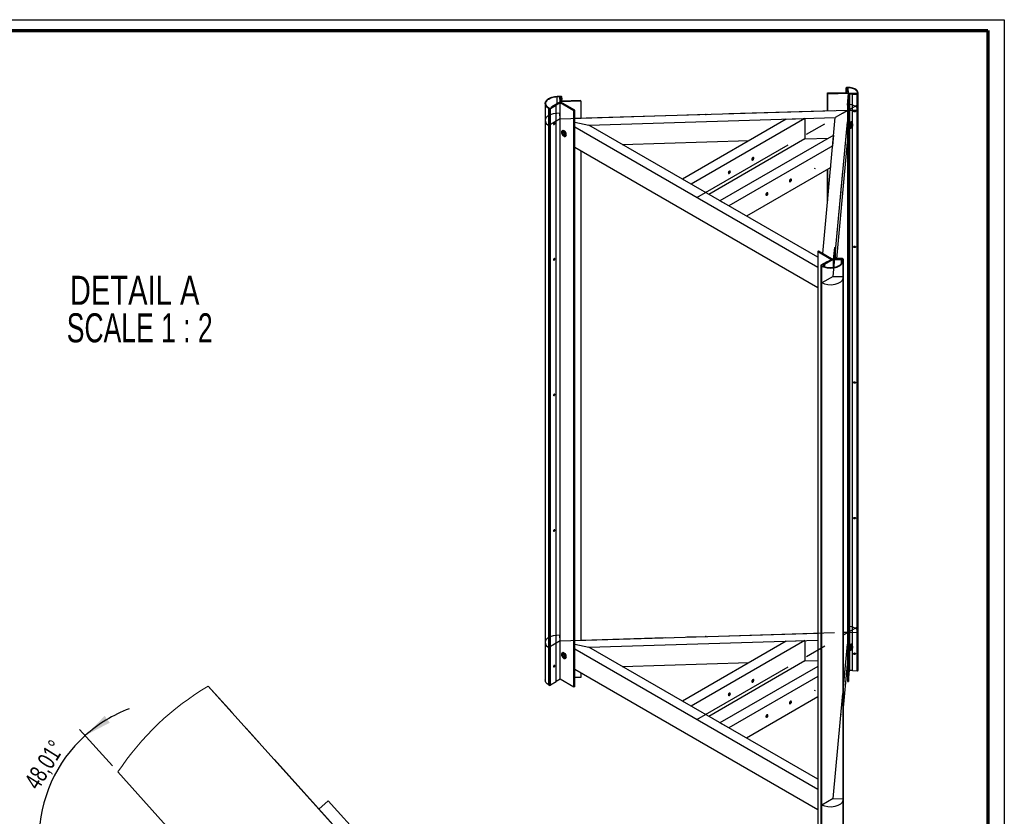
# Paper-space layout 'Sub assem Frame' of a CAD drawing. Header units: millimetres. Extents: x 7 to 203, y 7 to 289.
# Tile 6 of 6: x 85 to 203, y 193 to 289. Entities that reach past the tile are written whole.
import ezdxf

# ---------------------------------------------------------------- set-up
doc = ezdxf.new("R2010")
doc.units = ezdxf.units.MM
doc.header["$PDSIZE"] = -1
doc.linetypes.add('CENTERX2', pattern=[20.32, 12.7, -2.54, 2.54, -2.54])
doc.layers.add('LAYER2', color=7, linetype='Continuous')
doc.layers.add('LOGO', color=7, linetype='Continuous')
doc.styles.add('SLDTEXTSTYLE1', font='TXT', dxfattribs={"width": 0.75})
doc.styles.add('SLDTEXTSTYLE12', font='TXT', dxfattribs={"width": 0.681818})
doc.dimstyles.new('SLDDIMSTYLE18', dxfattribs={"dimtxt": 2.116667, "dimasz": 3.302, "dimexe": 0, "dimexo": 0.0625, "dimgap": 0.529167, "dimtad": 1, "dimdec": 4, "dimlfac": 2, "dimzin": 12, "dimdsep": 46, "dimtxsty": 'SLDTEXTSTYLE1', "dimsah": 1, "dimcen": 0.09, "dimazin": 3, "dimtfac": 1, "dimtofl": 0, "dimtmove": 0, "dimatfit": 3, "dimfxl": 1, "dimfrac": 2, "dimtolj": 1, "dimtzin": 12, "dimarcsym": 0})

# ---------------------------------------------------------------- blocks, each defined once
blk = doc.blocks.new('SW_NOTE_0_20')
at = {"layer": 'LOGO', "color": 0, "char_height": 3.5, "attachment_point": 2}
for s, insert, style in [('DETAIL A', (9.41, 4.51), 'SLDTEXTSTYLE1'), ('SCALE 1 : 2', (10.02, -0.01), 'SLDTEXTSTYLE12')]:
    blk.add_mtext(s, dxfattribs=dict(at, insert=insert, style=style))
blk = doc.blocks.new('_D_53')
at = {"layer": 'LOGO'}
for p, q in [((95.99, 199.16), (92.04, 203.54)), ((91.78, 190.37), (86.18, 190.37))]:
    blk.add_line(p, q, dxfattribs=at)
for start, end in [(110.5612, 131.9949), (131.9949, 180), (180, 201.4337)]:
    blk.add_arc((103.9, 190.37), 16.72, start, end, dxfattribs=at)
for points in [[(92.71, 202.8), (95.67, 204.35), (95.07, 205.17)], [(87.18, 190.37), (86.99, 187.04), (88.01, 187.14)]]:
    blk.add_solid(points, dxfattribs=at)
at = {"layer": 'LOGO', "insert": (85.26, 197.25), "char_height": 2.117, "attachment_point": 1, "rotation": 57.8806, "style": 'SLDTEXTSTYLE1'}
blk.add_mtext('48,01°', dxfattribs=at)

psp = doc.layouts.new('Sub assem Frame')

# ---------------------------------------------------------------- linework, layer by layer
at = {"color": 7, "linetype": 'Continuous', "lineweight": 25}
for p, q in [((149.539113, 279.796562), (149.953943, 279.809133)), ((149.539113, 279.796562), (149.543045, 279.753325)), ((149.543045, 279.753325), (149.957874, 279.765896)), ((149.957874, 279.765896), (149.953943, 279.809133)), ((150.059048, 279.75451), (149.984151, 279.75224)), ((149.984151, 279.75224), (150.014295, 279.420756)), ((150.059048, 279.75451), (150.089192, 279.423026)), ((182.088502, 280.190458), (184.435271, 280.261578)), ((182.096366, 280.103984), (182.088502, 280.190458)), ((182.088502, 278.062393), (182.088502, 280.190458)), ((182.096366, 280.103984), (184.592928, 280.179644)), ((182.096366, 278.062632), (182.096366, 280.103984)), ((184.311744, 280.795592), (184.311744, 280.257835)), ((184.386778, 280.794835), (184.311881, 280.792565)), ((184.311881, 280.792565), (184.342025, 280.461081)), ((184.416922, 280.463351), (184.342025, 280.461081)), ((184.342025, 280.258752), (184.342025, 280.461081)), ((184.386778, 280.794835), (184.416922, 280.463351)), ((184.39071, 280.751598), (184.540504, 280.756138)), ((184.435271, 280.261578), (184.39071, 280.751598)), ((184.503598, 280.856184), (184.406501, 280.853241)), ((184.406501, 280.853241), (184.410433, 280.810004)), ((184.507529, 280.812946), (184.410433, 280.810004)), ((184.416922, 280.261022), (184.416922, 280.463351)), ((184.461867, 278.738409), (184.592928, 280.179644)), ((184.507529, 280.812946), (184.503598, 280.856184)), ((184.592928, 280.179644), (184.540504, 280.756138)), ((184.592928, 280.179644), (185.591553, 280.14938)), ((184.611661, 278.733869), (184.734858, 280.08863)), ((184.734858, 280.08863), (185.58369, 280.062906)), ((184.734858, 280.08863), (184.734858, 276.51368)), ((185.080445, 280.034801), (185.084377, 280.078038)), ((185.080445, 280.034801), (185.654655, 280.017399)), ((185.080445, 276.493862), (185.080445, 280.034801)), ((185.084377, 280.078038), (185.658586, 280.060636)), ((185.58369, 280.062906), (185.591553, 280.14938)), ((185.591553, 280.14938), (185.591553, 280.062667)), ((185.654655, 280.017399), (185.658586, 280.060636)), ((185.654655, 210.61143), (185.654655, 280.017399)), ((185.684863, 280.074292), (185.68996, 280.130344)), ((185.684863, 280.074292), (185.75976, 280.072022)), ((185.764857, 280.128074), (185.68996, 280.130344)), ((185.75976, 280.072022), (185.764857, 280.128074)), ((185.75976, 210.666053), (185.75976, 280.072022)), ((185.764857, 210.722105), (185.764857, 280.128074)), ((185.766507, 210.758422), (185.766507, 280.164391)), ((148.09406, 278.917408), (148.09406, 209.511439)), ((149.360383, 278.699356), (148.670954, 278.301357)), ((149.413416, 278.66874), (148.723987, 278.270741)), ((149.890713, 279.12797), (148.830053, 278.515664)), ((149.890713, 279.005509), (148.936119, 278.454433)), ((149.413416, 278.66874), (149.360383, 278.699356)), ((149.413416, 209.262771), (149.413416, 278.66874)), ((149.988083, 279.709003), (149.838289, 279.704464)), ((149.838289, 279.704464), (149.838289, 279.097706)), ((149.890713, 279.12797), (149.838289, 279.704464)), ((152.387276, 279.20363), (149.890713, 279.12797)), ((151.65848, 278.10746), (149.890713, 279.12797)), ((151.552414, 278.046229), (149.890713, 279.005509)), ((149.890713, 209.59954), (149.890713, 279.005509)), ((150.032643, 279.218984), (149.988083, 279.709003)), ((150.014295, 279.420756), (150.089192, 279.423026)), ((152.379412, 279.290104), (150.032643, 279.218984)), ((150.089192, 279.220697), (150.089192, 279.423026)), ((152.387276, 279.20363), (152.379412, 279.290104)), ((152.387276, 279.20363), (152.387276, 277.162278)), ((184.461867, 278.738409), (184.611661, 278.733869)), ((184.461867, 278.738409), (184.461867, 209.33244)), ((184.611661, 278.733869), (184.611661, 209.3279)), ((148.593755, 278.325513), (148.540722, 278.294897)), ((148.582566, 278.270741), (148.540722, 278.294897)), ((148.540722, 208.888928), (148.540722, 278.294897)), ((148.582566, 278.270741), (148.635599, 278.301357)), ((148.582566, 208.864772), (148.582566, 278.270741)), ((148.635599, 278.301357), (148.593755, 278.325513)), ((148.670954, 278.301357), (148.723987, 278.270741)), ((148.723987, 208.864772), (148.723987, 278.270741)), ((148.936119, 278.454433), (148.830053, 278.515664)), ((148.830053, 278.393203), (148.830053, 278.515664)), ((151.65848, 278.10746), (151.552414, 278.046229)), ((151.552414, 208.64026), (151.552414, 278.046229)), ((151.65848, 277.140191), (184.461867, 278.13432)), ((151.65848, 208.701491), (151.65848, 278.10746)), ((184.461867, 278.062632), (183.007641, 277.223124)), ((149.187142, 276.557994), (149.184721, 276.578311)), ((151.65848, 276.694933), (153.333371, 276.323826)), ((153.333371, 276.323826), (183.007641, 277.223124)), ((180.897346, 260.411482), (153.333371, 276.323826)), ((177.111995, 277.044453), (164.598534, 269.820586)), ((179.350848, 277.112303), (165.659195, 269.20828)), ((177.111995, 277.044453), (179.350848, 277.112303)), ((179.350848, 277.112303), (179.350848, 274.662681)), ((181.520408, 260.868536), (183.007641, 277.223124)), ((183.052033, 261.193595), (184.461867, 276.697057)), ((184.856568, 276.509992), (184.695826, 276.514863)), ((184.951313, 276.699709), (184.876416, 276.701979)), ((185.039725, 276.559466), (184.947148, 276.562272)), ((185.11148, 276.267384), (185.07918, 276.268363)), ((185.080445, 213.62022), (185.080445, 276.167854)), ((185.115412, 276.371862), (185.102216, 276.372262)), ((185.115412, 276.310621), (185.105423, 276.310924)), ((150.106988, 275.262092), (150.143154, 275.28297)), ((150.180526, 275.645705), (150.127493, 275.615089)), ((150.196237, 275.496008), (150.130685, 275.458165)), ((150.165614, 275.265331), (150.229587, 275.302262)), ((150.165614, 275.204091), (150.218657, 275.234711)), ((150.186538, 275.124309), (150.222698, 275.145184)), ((150.217742, 275.295424), (150.226879, 275.290149)), ((150.218647, 275.173475), (150.282634, 275.210414)), ((150.270783, 275.214126), (150.270783, 275.203573)), ((150.368166, 275.046792), (150.433718, 275.084634)), ((150.502462, 274.965553), (150.555495, 274.996168)), ((180.897346, 259.18687), (151.65848, 276.066108)), ((182.815671, 275.112103), (169.124018, 267.20808)), ((182.698139, 273.819641), (182.815671, 275.112103)), ((184.684769, 276.150031), (184.845512, 276.145159)), ((184.734858, 276.148513), (184.734858, 213.640038)), ((184.853698, 275.952323), (184.928594, 275.950053)), ((184.93276, 276.08749), (185.025337, 276.084684)), ((157.365052, 273.996386), (172.633562, 274.459109)), ((179.350848, 274.662681), (167.78086, 267.983468)), ((182.698139, 273.819641), (170.184678, 266.595774)), ((179.350848, 274.662681), (182.186, 274.748602)), ((182.088502, 274.692317), (182.088502, 274.745647)), ((182.096366, 274.696857), (182.096366, 274.745885)), ((183.186314, 260.220613), (184.461867, 274.247435)), ((180.897346, 256.737248), (151.65848, 273.616485)), ((152.387276, 273.195761), (152.387276, 214.288635)), ((173.041257, 272.244863), (172.960072, 272.197996)), ((170.21283, 270.612047), (170.131645, 270.56518)), ((182.463036, 271.234297), (172.306343, 265.370962)), ((182.088502, 267.115675), (182.088502, 271.018083)), ((182.096366, 267.202149), (182.096366, 271.022622)), ((165.659195, 269.20828), (164.598534, 269.820586)), ((177.566741, 269.632358), (177.485556, 269.58549)), ((174.738314, 267.999541), (174.657128, 267.952674)), ((170.184678, 266.595774), (169.124018, 267.20808)), ((181.003412, 261.166991), (180.897346, 261.105761)), ((180.897346, 261.105761), (182.559047, 260.146481)), ((180.897346, 261.105761), (180.897346, 191.699792)), ((181.003412, 261.166991), (182.771179, 260.146481)), ((182.90224, 261.587716), (182.771179, 260.146481)), ((182.90224, 261.587716), (183.052033, 261.583176)), ((183.052033, 261.583176), (182.928836, 260.228416)), ((183.052033, 260.224682), (183.052033, 261.583176)), ((149.187142, 260.227177), (149.184721, 260.247494)), ((181.975683, 259.870944), (181.286254, 259.472945)), ((182.028716, 259.840328), (181.339287, 259.442329)), ((182.559047, 260.146481), (181.604452, 259.595406)), ((181.604452, 259.595406), (181.604452, 259.292282)), ((181.604452, 259.595406), (181.710518, 259.534175)), ((182.771179, 260.146481), (181.710518, 259.534175)), ((181.975683, 259.870944), (182.028716, 259.840328)), ((182.771179, 260.146481), (182.771179, 259.179508)), ((182.771179, 260.146481), (183.769803, 260.116217)), ((182.928836, 260.228416), (183.777667, 260.202691)), ((183.278355, 260.217823), (183.282287, 260.26106)), ((183.852564, 260.200422), (183.278355, 260.217823)), ((183.856496, 260.243659), (183.282287, 260.26106)), ((183.777667, 260.202691), (183.769803, 260.116217)), ((183.769803, 259.704659), (183.769803, 260.116217)), ((183.777667, 259.717522), (183.777667, 260.202691)), ((183.852564, 260.200422), (183.856496, 260.243659)), ((183.854442, 259.945776), (183.876219, 260.185253)), ((183.854442, 259.945776), (183.929339, 259.943507)), ((183.951116, 260.182983), (183.876219, 260.185253)), ((183.929339, 259.943507), (183.951116, 260.182983)), ((183.929339, 259.943507), (183.929339, 190.537538)), ((183.951116, 260.182983), (183.951116, 190.777014)), ((183.951253, 190.78004), (183.951253, 260.186009)), ((181.256965, 259.432124), (181.256965, 190.026155)), ((181.286254, 259.472945), (181.339287, 259.442329)), ((181.339287, 259.421919), (181.286254, 259.391304)), ((181.286254, 259.391304), (181.328098, 259.367148)), ((181.286254, 259.391304), (181.286254, 189.985335)), ((181.328098, 259.367148), (181.381131, 259.397763)), ((181.328098, 259.367148), (181.328098, 189.961179)), ((181.339287, 259.421919), (181.381131, 259.397763)), ((181.710518, 259.534175), (181.710518, 259.2553)), ((149.187142, 243.896361), (149.184721, 243.916678)), ((149.187142, 227.565545), (149.184721, 227.585862)), ((151.65848, 214.266549), (180.897346, 215.152652)), ((183.951253, 215.245203), (184.461867, 215.260677)), ((184.461867, 215.188989), (183.951253, 214.894218)), ((151.65848, 213.82129), (153.333371, 213.450183)), ((153.333371, 213.450183), (180.897346, 214.285528)), ((180.897346, 197.53784), (153.333371, 213.450183)), ((177.111995, 214.170811), (164.598534, 206.946943)), ((179.350848, 214.23866), (165.659195, 206.334637)), ((177.111995, 214.170811), (179.350848, 214.23866)), ((179.350848, 214.23866), (179.350848, 211.789038)), ((183.951253, 208.208368), (184.461867, 213.823414)), ((184.856568, 213.636349), (184.695826, 213.641221)), ((184.951313, 213.826066), (184.876416, 213.828336)), ((185.039725, 213.685824), (184.947148, 213.688629)), ((185.11148, 213.393742), (185.07918, 213.394721)), ((185.115412, 213.498219), (185.102216, 213.498619)), ((185.115412, 213.436979), (185.105423, 213.437282)), ((150.106988, 212.38845), (150.143154, 212.409328)), ((150.180526, 212.772062), (150.127493, 212.741447)), ((150.196237, 212.622365), (150.130685, 212.584523)), ((150.165614, 212.391689), (150.229587, 212.428619)), ((150.165614, 212.330448), (150.218657, 212.361069)), ((150.186538, 212.250666), (150.222698, 212.271541)), ((150.217742, 212.421781), (150.226879, 212.416506)), ((150.218647, 212.299833), (150.282634, 212.336772)), ((150.270783, 212.340484), (150.270783, 212.32993)), ((150.368166, 212.173149), (150.433718, 212.210992)), ((180.897346, 196.313228), (151.65848, 213.192465)), ((184.684769, 213.276388), (184.845512, 213.271517)), ((184.734858, 213.27487), (184.734858, 210.682661)), ((184.853698, 213.07868), (184.928594, 213.076411)), ((184.93276, 213.213847), (185.025337, 213.211042)), ((185.080445, 210.628832), (185.080445, 213.294212)), ((149.187142, 211.234729), (149.184721, 211.255046)), ((150.502462, 212.09191), (150.555495, 212.122525)), ((157.365052, 211.122744), (172.633562, 211.585466)), ((179.350848, 211.789038), (167.78086, 205.109826)), ((180.897346, 211.131035), (169.124018, 204.334437)), ((179.350848, 211.789038), (180.897346, 211.835906)), ((183.951253, 205.758746), (184.461867, 211.373792)), ((180.897346, 193.863605), (151.65848, 210.742843)), ((152.387276, 209.797661), (151.65848, 209.775574)), ((152.387276, 210.322118), (152.387276, 209.797661)), ((180.897346, 209.906423), (170.184678, 203.722131)), ((184.406781, 210.768033), (184.461867, 210.769703)), ((184.611661, 209.3279), (184.734858, 210.682661)), ((184.734858, 210.682661), (185.080445, 210.672188)), ((185.080445, 210.628832), (185.654655, 210.61143)), ((185.75976, 210.666053), (185.764857, 210.722105)), ((185.764857, 210.722105), (185.766507, 210.758422)), ((120.855246, 193.953277), (107.532535, 208.752284)), ((148.582566, 208.864772), (148.540722, 208.888928)), ((149.413416, 209.262771), (148.723987, 208.864772)), ((149.890713, 209.59954), (149.413416, 209.324002)), ((151.552414, 208.64026), (149.890713, 209.59954)), ((151.65848, 208.701491), (151.552414, 208.64026)), ((173.041257, 209.371221), (172.960072, 209.324354)), ((184.461867, 209.33244), (184.611661, 209.3279)), ((170.21283, 207.738405), (170.131645, 207.691537)), ((180.897346, 207.4568), (172.306343, 202.49732)), ((165.659195, 206.334637), (164.598534, 206.946943)), ((177.566741, 206.758715), (177.485556, 206.711848)), ((174.738314, 205.125899), (174.657128, 205.079032)), ((170.184678, 203.722131), (169.124018, 204.334437)), ((103.895326, 190.373169), (96.65585, 198.414856)), ((120.855246, 193.953277), (121.970047, 194.956871)), ((121.970047, 194.956871), (137.693066, 177.491577)), ((120.855246, 193.953277), (137.581859, 175.373168))]:
    psp.add_line(p, q, dxfattribs=at)
at = {"color": 8, "linetype": 'Continuous', "lineweight": 25}
for p, q in [((149.543045, 278.927265), (149.543045, 279.753325)), ((149.957874, 279.708088), (149.957874, 279.765896)), ((149.984151, 279.708884), (149.984151, 279.75224)), ((184.311881, 280.257839), (184.311881, 280.792565)), ((184.410433, 280.752196), (184.410433, 280.810004)), ((184.507529, 280.755138), (184.507529, 280.812946)), ((183.852564, 260.200422), (183.852564, 259.928529)), ((181.339287, 259.442329), (181.339287, 259.421919))]:
    psp.add_line(p, q, dxfattribs=at)
at = {"color": 7, "linetype": 'CENTERX2'}
for p, q in [((166.330946, 267.595874), (185.773168, 278.81963)), ((149.890713, 277.086618), (184.592928, 278.138292)), ((182.771179, 258.105129), (184.592928, 278.138292)), ((180.531513, 271.062425), (180.596138, 271.175016)), ((166.330946, 204.722231), (185.773168, 215.945987)), ((149.890713, 214.212975), (184.592928, 215.264649)), ((182.771179, 195.231487), (184.592928, 215.264649)), ((137.581859, 175.373168), (107.53252, 208.752284)), ((137.581859, 175.373168), (107.53252, 208.752284)), ((180.531513, 208.188783), (180.596138, 208.301374))]:
    psp.add_line(p, q, dxfattribs=at)
at = {"color": 7, "linetype": 'Continuous'}
for p, q in [((184.592928, 278.138292), (184.53264, 278.80126)), ((149.830425, 277.749586), (149.47469, 277.738805)), ((149.890713, 277.086618), (149.830425, 277.749586)), ((184.592928, 278.138292), (185.741347, 278.103488)), ((149.890713, 277.086618), (148.511855, 276.29062)), ((182.771179, 258.105129), (181.39232, 257.309131)), ((182.771179, 258.105129), (183.919597, 258.070326)), ((183.919597, 258.070326), (183.900922, 257.864964)), ((184.592928, 215.264649), (184.53264, 215.927617)), ((149.830425, 214.875943), (149.47469, 214.865163)), ((149.890713, 214.212975), (149.830425, 214.875943)), ((184.592928, 215.264649), (185.741347, 215.229846)), ((149.890713, 214.212975), (148.511855, 213.416977)), ((182.771179, 195.231487), (181.39232, 194.435489)), ((182.771179, 195.231487), (183.919597, 195.196683)), ((183.919597, 195.196683), (183.900922, 194.991321))]:
    psp.add_line(p, q, dxfattribs=at)
at = {"color": 7, "linetype": 'Continuous', "lineweight": 25, "flags": 128}
for points in [[(148.540722, 278.294897), (148.429145, 278.366793), (148.331874, 278.445309), (148.250079, 278.529501), (148.184741, 278.618356), (148.136648, 278.710806), (148.106378, 278.805741), (148.094293, 278.902018), (148.10054, 278.99848), (148.125043, 279.093967), (148.167509, 279.187332), (148.227425, 279.277451), (148.304073, 279.363242), (148.396529, 279.443673), (148.503684, 279.517777), (148.624249, 279.584663), (148.756773, 279.643527), (148.899664, 279.693661), (149.051205, 279.734462), (149.209572, 279.765441), (149.372862, 279.786224), (149.539113, 279.796562)], [(148.593755, 278.325513), (148.482708, 278.397463), (148.386722, 278.476305), (148.307069, 278.560992), (148.244804, 278.650404), (148.200753, 278.743354), (148.175499, 278.838611), (148.169377, 278.934913), (148.182469, 279.030982), (148.2146, 279.125546), (148.265345, 279.217352), (148.334032, 279.305182), (148.41975, 279.387873), (148.521363, 279.464329), (148.637524, 279.533536), (148.766693, 279.594577), (148.90716, 279.646644), (149.057062, 279.689045), (149.214412, 279.72122), (149.377125, 279.742742), (149.543045, 279.753325)], [(149.953943, 279.809133), (149.973526, 279.808616), (149.992557, 279.805903), (150.010307, 279.801099), (150.026092, 279.794388), (150.039305, 279.786029), (150.04944, 279.776341), (150.056106, 279.765699), (150.059048, 279.75451)], [(149.957874, 279.765896), (149.96277, 279.765767), (149.967528, 279.765089), (149.971966, 279.763888), (149.975912, 279.76221), (149.979215, 279.76012), (149.981749, 279.757698), (149.983415, 279.755038), (149.984151, 279.75224)], [(184.406501, 280.853241), (184.38712, 280.851543), (184.368685, 280.847695), (184.351904, 280.841844), (184.337424, 280.834216), (184.325799, 280.825104), (184.317477, 280.814857), (184.312778, 280.80387), (184.311881, 280.792565)], [(184.410433, 280.810004), (184.405588, 280.809579), (184.400979, 280.808617), (184.396784, 280.807155), (184.393164, 280.805248), (184.390258, 280.80297), (184.388177, 280.800408), (184.387002, 280.797661), (184.386778, 280.794835)], [(185.764857, 280.128074), (185.763002, 280.2173), (185.741294, 280.305649), (185.700095, 280.391653), (185.640087, 280.473887), (185.562266, 280.550986), (185.467923, 280.62167), (185.358624, 280.684767), (185.236182, 280.73923), (185.102628, 280.784155), (184.96018, 280.818797), (184.811199, 280.842581), (184.658159, 280.855113), (184.503598, 280.856184)], [(185.68996, 280.130344), (185.688221, 280.213994), (185.66787, 280.29682), (185.629246, 280.377449), (185.572988, 280.454544), (185.500031, 280.526824), (185.411584, 280.59309), (185.309116, 280.652244), (185.194327, 280.703303), (185.069121, 280.74542), (184.935575, 280.777897), (184.795906, 280.800194), (184.65243, 280.811943), (184.507529, 280.812946)], [(185.654655, 280.017399), (185.674238, 280.017916), (185.693269, 280.020629), (185.711019, 280.025433), (185.726803, 280.032144), (185.740017, 280.040504), (185.750152, 280.050191), (185.756818, 280.060833), (185.75976, 280.072022)], [(185.658586, 280.060636), (185.663482, 280.060765), (185.66824, 280.061443), (185.672677, 280.062644), (185.676624, 280.064322), (185.679927, 280.066412), (185.682461, 280.068834), (185.684127, 280.071494), (185.684863, 280.074292)], [(185.225246, 277.98906), (185.233228, 278.021628), (185.255957, 278.048755), (185.289975, 278.066309), (185.330101, 278.071619), (185.370228, 278.063877), (185.404246, 278.044261), (185.426975, 278.015757), (185.434957, 277.982705), (185.426975, 277.950137), (185.404246, 277.92301), (185.370228, 277.905456), (185.330101, 277.900146), (185.289975, 277.907888), (185.255957, 277.927504), (185.233228, 277.956008), (185.225246, 277.98906)], [(149.165929, 276.39878), (149.194342, 276.421709), (149.218429, 276.454199), (149.234523, 276.491306), (149.240175, 276.527378), (149.234523, 276.556926), (149.218429, 276.57545), (149.194342, 276.58013), (149.165929, 276.570254), (149.137516, 276.547325), (149.113429, 276.514834), (149.097334, 276.477728), (149.091683, 276.441656), (149.097334, 276.412108), (149.113429, 276.393584), (149.137516, 276.388904), (149.165929, 276.39878)], [(184.959565, 276.561896), (184.959498, 276.572905), (184.958584, 276.627521), (184.956799, 276.667985), (184.954226, 276.692406), (184.950986, 276.699642), (184.94723, 276.689355), (184.943134, 276.662025), (184.938889, 276.618931), (184.934694, 276.562087), (184.930745, 276.494152), (184.927227, 276.418302), (184.924303, 276.338083), (184.922112, 276.257248), (184.920754, 276.179575), (184.920295, 276.108696)], [(185.040247, 276.559125), (185.039711, 276.559467), (185.036701, 276.550657), (185.033381, 276.524895), (185.029998, 276.484091), (185.026803, 276.431271), (185.024033, 276.370352), (185.021893, 276.305853), (185.020542, 276.242557), (185.02008, 276.185158)], [(150.580142, 275.137245), (150.573943, 275.206648), (150.555635, 275.279964), (150.526073, 275.353764), (150.486642, 275.424598), (150.439183, 275.489153), (150.385917, 275.54441), (150.329333, 275.587787), (150.272078, 275.617255), (150.21683, 275.631436), (150.16617, 275.629666), (150.122469, 275.612029), (150.087769, 275.57935), (150.063693, 275.533155), (150.051367, 275.475607), (150.051367, 275.409394), (150.063693, 275.337613), (150.087769, 275.263622), (150.122469, 275.190878), (150.16617, 275.122785), (150.21683, 275.062525), (150.272078, 275.012917), (150.329333, 274.97628), (150.385917, 274.954327), (150.439183, 274.948085), (150.486642, 274.957845), (150.526073, 274.983152), (150.555635, 275.022821), (150.573943, 275.074999), (150.580142, 275.137245)], [(150.417363, 275.15553), (150.411136, 275.211447), (150.392915, 275.270406), (150.364052, 275.328036), (150.326688, 275.380062), (150.283593, 275.422626), (150.237965, 275.452571), (150.193186, 275.467676), (150.152579, 275.466821), (150.119154, 275.450069), (150.095391, 275.418662), (150.083052, 275.374931), (150.083052, 275.322117), (150.08704, 275.296766)], [(150.633175, 275.16786), (150.626976, 275.237263), (150.608668, 275.310579), (150.579106, 275.384379), (150.539675, 275.455213), (150.492216, 275.519768), (150.43895, 275.575026), (150.382366, 275.618403), (150.325111, 275.64787), (150.269863, 275.662051), (150.219203, 275.660282), (150.180526, 275.645705)], [(150.482915, 275.193373), (150.476688, 275.249289), (150.458467, 275.308248), (150.429604, 275.365878), (150.39224, 275.417905), (150.349145, 275.460469), (150.303517, 275.490413), (150.258738, 275.505518), (150.218131, 275.504663), (150.196237, 275.496008)], [(150.206571, 275.089709), (150.237965, 275.065618), (150.283593, 275.042882), (150.326688, 275.03569), (150.364052, 275.044576), (150.392915, 275.068882), (150.411136, 275.106804), (150.417363, 275.15553)], [(184.920295, 276.108696), (184.920754, 276.047925), (184.922112, 276.000105), (184.924303, 275.967471), (184.927227, 275.951549), (184.930745, 275.953084), (184.934694, 275.972004), (184.938889, 276.007423), (184.943134, 276.057687), (184.945177, 276.087114)], [(173.207559, 272.341047), (173.200855, 272.383574), (173.181467, 272.413752), (173.151497, 272.428309), (173.114193, 272.42567), (173.073597, 272.406118), (173.034108, 272.371775), (173.000006, 272.32636), (172.974986, 272.274796), (172.96176, 272.222669), (172.96176, 272.17563), (172.974986, 272.138775), (173.000006, 272.116098), (173.034108, 272.110057), (173.073597, 272.121305), (173.114193, 272.148625), (173.151497, 272.189056), (173.181467, 272.238216), (173.200855, 272.290778), (173.207559, 272.341047)], [(170.379132, 270.70823), (170.372427, 270.750758), (170.35304, 270.780935), (170.32307, 270.795493), (170.285766, 270.792853), (170.24517, 270.773302), (170.205681, 270.738958), (170.171579, 270.693544), (170.146559, 270.641979), (170.133333, 270.589853), (170.133333, 270.542814), (170.146559, 270.505959), (170.171579, 270.483282), (170.205681, 270.47724), (170.24517, 270.488489), (170.285766, 270.515809), (170.32307, 270.55624), (170.35304, 270.6054), (170.372427, 270.657962), (170.379132, 270.70823)], [(177.609299, 269.8), (177.56912, 269.769062), (177.533294, 269.725992), (177.505705, 269.675457), (177.489342, 269.622934), (177.485978, 269.574113), (177.495978, 269.534286), (177.518258, 269.507768), (177.550404, 269.497433), (177.588932, 269.504401), (177.629667, 269.527917), (177.668195, 269.565433), (177.70034, 269.612882), (177.72262, 269.665124), (177.73262, 269.716497), (177.729256, 269.761433), (177.712893, 269.795065), (177.685304, 269.813746), (177.649479, 269.815452), (177.609299, 269.8)], [(174.780872, 268.167183), (174.740692, 268.136246), (174.704867, 268.093176), (174.677278, 268.042641), (174.660915, 267.990118), (174.657551, 267.941297), (174.667551, 267.90147), (174.689831, 267.874952), (174.721976, 267.864617), (174.760504, 267.871585), (174.80124, 267.895101), (174.839767, 267.932616), (174.871913, 267.980066), (174.894193, 268.032308), (174.904193, 268.08368), (174.900829, 268.128617), (174.884466, 268.162248), (174.856877, 268.18093), (174.821051, 268.182636), (174.780872, 268.167183)], [(185.225246, 261.658244), (185.233228, 261.690812), (185.255957, 261.717938), (185.289975, 261.735493), (185.330101, 261.740803), (185.370228, 261.733061), (185.404246, 261.713444), (185.426975, 261.684941), (185.434957, 261.651889), (185.426975, 261.61932), (185.404246, 261.592194), (185.370228, 261.57464), (185.330101, 261.56933), (185.289975, 261.577072), (185.255957, 261.596688), (185.233228, 261.625192), (185.225246, 261.658244)], [(149.165929, 260.067964), (149.194342, 260.090893), (149.218429, 260.123383), (149.234523, 260.160489), (149.240175, 260.196562), (149.234523, 260.22611), (149.218429, 260.244633), (149.194342, 260.249314), (149.165929, 260.239437), (149.137516, 260.216509), (149.113429, 260.184018), (149.097334, 260.146912), (149.091683, 260.110839), (149.097334, 260.081292), (149.113429, 260.062768), (149.137516, 260.058088), (149.165929, 260.067964)], [(181.328098, 259.367148), (181.452639, 259.302736), (181.588647, 259.246583), (181.734487, 259.199363), (181.888405, 259.161645), (182.048552, 259.133881), (182.213001, 259.116406), (182.379776, 259.10943), (182.546871, 259.113036), (182.712278, 259.127182), (182.874008, 259.151696), (183.030116, 259.186286), (183.178726, 259.230533), (183.318052, 259.283907), (183.446417, 259.345766), (183.56228, 259.415367), (183.664246, 259.491872), (183.75109, 259.574361), (183.821768, 259.661843), (183.87543, 259.753267), (183.911431, 259.847532), (183.929339, 259.943507)], [(181.381131, 259.397763), (181.505766, 259.333657), (181.642339, 259.278246), (181.789038, 259.232263), (181.94392, 259.196318), (182.104932, 259.170888), (182.26994, 259.156309), (182.436757, 259.152775), (182.603172, 259.160333), (182.76698, 259.178882), (182.926009, 259.208176), (183.078152, 259.247828), (183.221393, 259.297312), (183.353832, 259.355972), (183.473716, 259.42303), (183.579454, 259.497599), (183.669645, 259.578688), (183.743095, 259.665225), (183.798829, 259.756061), (183.83611, 259.849993), (183.854442, 259.945776)], [(183.876219, 260.185253), (183.875995, 260.188079), (183.87482, 260.190826), (183.87274, 260.193387), (183.869834, 260.195665), (183.866213, 260.197572), (183.862018, 260.199035), (183.857409, 260.199997), (183.852564, 260.200422)], [(183.951116, 260.182983), (183.95022, 260.194288), (183.945521, 260.205275), (183.937199, 260.215521), (183.925574, 260.224634), (183.911093, 260.232262), (183.894313, 260.238112), (183.875877, 260.241961), (183.856496, 260.243659)], [(185.225246, 245.327428), (185.233228, 245.359996), (185.255957, 245.387122), (185.289975, 245.404677), (185.330101, 245.409987), (185.370228, 245.402244), (185.404246, 245.382628), (185.426975, 245.354124), (185.434957, 245.321072), (185.426975, 245.288504), (185.404246, 245.261378), (185.370228, 245.243824), (185.330101, 245.238513), (185.289975, 245.246256), (185.255957, 245.265872), (185.233228, 245.294376), (185.225246, 245.327428)], [(149.165929, 243.908621), (149.137516, 243.885693), (149.113429, 243.853202), (149.097334, 243.816096), (149.091683, 243.780023), (149.097334, 243.750476), (149.113429, 243.731952), (149.137516, 243.727272), (149.165929, 243.737148), (149.194342, 243.760076), (149.218429, 243.792567), (149.234523, 243.829673), (149.240175, 243.865746), (149.234523, 243.895293), (149.218429, 243.913817), (149.194342, 243.918497), (149.165929, 243.908621)], [(185.225246, 228.996612), (185.233228, 229.02918), (185.255957, 229.056306), (185.289975, 229.07386), (185.330101, 229.079171), (185.370228, 229.071428), (185.404246, 229.051812), (185.426975, 229.023308), (185.434957, 228.990256), (185.426975, 228.957688), (185.404246, 228.930562), (185.370228, 228.913007), (185.330101, 228.907697), (185.289975, 228.915439), (185.255957, 228.935056), (185.233228, 228.96356), (185.225246, 228.996612)], [(149.165929, 227.577805), (149.137516, 227.554876), (149.113429, 227.522386), (149.097334, 227.485279), (149.091683, 227.449207), (149.097334, 227.419659), (149.113429, 227.401136), (149.137516, 227.396455), (149.165929, 227.406331), (149.194342, 227.42926), (149.218429, 227.461751), (149.234523, 227.498857), (149.240175, 227.53493), (149.234523, 227.564477), (149.218429, 227.583001), (149.194342, 227.587681), (149.165929, 227.577805)], [(184.959565, 213.688253), (184.959498, 213.699263), (184.958584, 213.753878), (184.956799, 213.794342), (184.954226, 213.818763), (184.950986, 213.825999), (184.94723, 213.815712), (184.943134, 213.788382), (184.938889, 213.745288), (184.934694, 213.688444), (184.930745, 213.620509), (184.927227, 213.544659), (184.924303, 213.464441), (184.922112, 213.383605), (184.920754, 213.305932), (184.920295, 213.235053)], [(185.040247, 213.685482), (185.039711, 213.685824), (185.036701, 213.677015), (185.033381, 213.651253), (185.029998, 213.610448), (185.026803, 213.557628), (185.024033, 213.496709), (185.021893, 213.43221), (185.020542, 213.368914), (185.02008, 213.311516)], [(150.580142, 212.263602), (150.573943, 212.333005), (150.555635, 212.406321), (150.526073, 212.480121), (150.486642, 212.550955), (150.439183, 212.61551), (150.385917, 212.670768), (150.329333, 212.714145), (150.272078, 212.743613), (150.21683, 212.757793), (150.16617, 212.756024), (150.122469, 212.738387), (150.087769, 212.705707), (150.063693, 212.659513), (150.051367, 212.601964), (150.051367, 212.535751), (150.063693, 212.463971), (150.087769, 212.389979), (150.122469, 212.317236), (150.16617, 212.249142), (150.21683, 212.188883), (150.272078, 212.139274), (150.329333, 212.102637), (150.385917, 212.080684), (150.439183, 212.074442), (150.486642, 212.084203), (150.526073, 212.109509), (150.555635, 212.149179), (150.573943, 212.201356), (150.580142, 212.263602)], [(150.417363, 212.281888), (150.411136, 212.337804), (150.392915, 212.396764), (150.364052, 212.454393), (150.326688, 212.50642), (150.283593, 212.548984), (150.237965, 212.578928), (150.193186, 212.594033), (150.152579, 212.593178), (150.119154, 212.576426), (150.095391, 212.54502), (150.083052, 212.501288), (150.083052, 212.448475), (150.08704, 212.423123)], [(150.633175, 212.294217), (150.626976, 212.363621), (150.608668, 212.436937), (150.579106, 212.510737), (150.539675, 212.58157), (150.492216, 212.646125), (150.43895, 212.701383), (150.382366, 212.74476), (150.325111, 212.774228), (150.269863, 212.788409), (150.219203, 212.786639), (150.180526, 212.772062)], [(150.482915, 212.31973), (150.476688, 212.375646), (150.458467, 212.434606), (150.429604, 212.492236), (150.39224, 212.544262), (150.349145, 212.586826), (150.303517, 212.616771), (150.258738, 212.631876), (150.218131, 212.63102), (150.196237, 212.622365)], [(150.206571, 212.216067), (150.237965, 212.191976), (150.283593, 212.169239), (150.326688, 212.162047), (150.364052, 212.170934), (150.392915, 212.195239), (150.411136, 212.233161), (150.417363, 212.281888)], [(184.920295, 213.235053), (184.920754, 213.174283), (184.922112, 213.126463), (184.924303, 213.093829), (184.927227, 213.077907), (184.930745, 213.079442), (184.934694, 213.098361), (184.938889, 213.133781), (184.943134, 213.184044), (184.945177, 213.213471)], [(185.225246, 212.665795), (185.233228, 212.698363), (185.255957, 212.72549), (185.289975, 212.743044), (185.330101, 212.748354), (185.370228, 212.740612), (185.404246, 212.720996), (185.426975, 212.692492), (185.434957, 212.65944), (185.426975, 212.626872), (185.404246, 212.599746), (185.370228, 212.582191), (185.330101, 212.576881), (185.289975, 212.584623), (185.255957, 212.604239), (185.233228, 212.632743), (185.225246, 212.665795)], [(149.165929, 211.246989), (149.137516, 211.22406), (149.113429, 211.191569), (149.097334, 211.154463), (149.091683, 211.118391), (149.097334, 211.088843), (149.113429, 211.070319), (149.137516, 211.065639), (149.165929, 211.075515), (149.194342, 211.098444), (149.218429, 211.130935), (149.234523, 211.168041), (149.240175, 211.204113), (149.234523, 211.233661), (149.218429, 211.252185), (149.194342, 211.256865), (149.165929, 211.246989)], [(185.654655, 210.61143), (185.674238, 210.611947), (185.693269, 210.61466), (185.711019, 210.619464), (185.726803, 210.626175), (185.740017, 210.634534), (185.750152, 210.644222), (185.756818, 210.654864), (185.75976, 210.666053)], [(148.540722, 208.888928), (148.429145, 208.960824), (148.331874, 209.03934), (148.250079, 209.123532), (148.184741, 209.212387), (148.136648, 209.304837), (148.106378, 209.399772), (148.094293, 209.496049), (148.09406, 209.511439)], [(173.207559, 209.467404), (173.200855, 209.509931), (173.181467, 209.540109), (173.151497, 209.554667), (173.114193, 209.552027), (173.073597, 209.532476), (173.034108, 209.498132), (173.000006, 209.452717), (172.974986, 209.401153), (172.96176, 209.349027), (172.96176, 209.301987), (172.974986, 209.265132), (173.000006, 209.242455), (173.034108, 209.236414), (173.073597, 209.247663), (173.114193, 209.274983), (173.151497, 209.315414), (173.181467, 209.364574), (173.200855, 209.417136), (173.207559, 209.467404)], [(170.379132, 207.834588), (170.372427, 207.877115), (170.35304, 207.907293), (170.32307, 207.921851), (170.285766, 207.919211), (170.24517, 207.89966), (170.205681, 207.865316), (170.171579, 207.819901), (170.146559, 207.768337), (170.133333, 207.716211), (170.133333, 207.669171), (170.146559, 207.632316), (170.171579, 207.609639), (170.205681, 207.603598), (170.24517, 207.614847), (170.285766, 207.642167), (170.32307, 207.682597), (170.35304, 207.731757), (170.372427, 207.78432), (170.379132, 207.834588)], [(177.609299, 206.926357), (177.56912, 206.89542), (177.533294, 206.85235), (177.505705, 206.801815), (177.489342, 206.749291), (177.485978, 206.700471), (177.495978, 206.660643), (177.518258, 206.634126), (177.550404, 206.623791), (177.588932, 206.630759), (177.629667, 206.654275), (177.668195, 206.69179), (177.70034, 206.73924), (177.72262, 206.791481), (177.73262, 206.842854), (177.729256, 206.887791), (177.712893, 206.921422), (177.685304, 206.940103), (177.649479, 206.94181), (177.609299, 206.926357)], [(174.780872, 205.293541), (174.740692, 205.262603), (174.704867, 205.219534), (174.677278, 205.168999), (174.660915, 205.116475), (174.657551, 205.067654), (174.667551, 205.027827), (174.689831, 205.001309), (174.721976, 204.990975), (174.760504, 204.997943), (174.80124, 205.021459), (174.839767, 205.058974), (174.871913, 205.106423), (174.894193, 205.158665), (174.904193, 205.210038), (174.900829, 205.254975), (174.884466, 205.288606), (174.856877, 205.307287), (174.821051, 205.308994), (174.780872, 205.293541)]]:
    psp.add_lwpolyline(points, dxfattribs=at)
at = {"color": 7, "linetype": 'Continuous', "flags": 128}
for points in [[(185.741347, 278.103488), (185.728782, 278.242102), (185.666564, 278.376178), (185.557413, 278.499855), (185.406101, 278.607726), (185.219242, 278.695077), (185.005004, 278.758088), (184.772752, 278.794006), (184.53264, 278.80126)], [(149.47469, 277.738805), (149.060756, 277.691253), (148.687261, 277.577793), (148.384964, 277.407769), (148.178759, 277.195185), (148.08563, 276.957546), (148.113245, 276.714424), (148.25933, 276.48584), (148.511855, 276.29062)], [(183.900922, 257.864964), (183.81855, 257.626005), (183.62201, 257.410391), (183.32749, 257.235879), (182.959242, 257.116839), (182.547595, 257.063077), (182.12645, 257.079019), (181.730488, 257.163352), (181.39232, 257.309131)], [(185.741347, 215.229846), (185.728782, 215.368459), (185.666564, 215.502535), (185.557413, 215.626212), (185.406101, 215.734084), (185.219242, 215.821434), (185.005004, 215.884446), (184.772752, 215.920363), (184.53264, 215.927617)], [(149.47469, 214.865163), (149.060756, 214.81761), (148.687261, 214.70415), (148.384964, 214.534127), (148.178759, 214.321542), (148.08563, 214.083903), (148.113245, 213.840781), (148.25933, 213.612198), (148.511855, 213.416977)], [(183.900922, 194.991321), (183.81855, 194.752363), (183.62201, 194.536749), (183.32749, 194.362236), (182.959242, 194.243197), (182.547595, 194.189434), (182.12645, 194.205376), (181.730488, 194.289709), (181.39232, 194.435489)]]:
    psp.add_lwpolyline(points, dxfattribs=at)
at = {"color": 7, "linetype": 'Continuous', "lineweight": 25}
for centre, radius, start, end in [((148.653276, 278.407213), 0.153702, 242.60967224, 297.39032776), ((148.653276, 278.335475), 0.038426, 242.60967224, 297.39032776), ((185.336097, 278.05181), 0.110887, 198.45981567, 331.1481873), ((185.345233, 278.152276), 0.122645, 231.0382377, 298.56976646), ((149.044138, 276.554825), 0.142531, 290.52125259, 9.48412394), ((149.037057, 276.560177), 0.150101, 292.33695005, 359.16672619), ((184.898392, 276.199916), 0.21937, 172.84556039, 193.14410128), ((186.702051, 276.26536), 2.021681, 172.91082856, 181.08049085), ((188.613849, 276.209504), 3.76974, 172.49348095, 181.49783847), ((185.279944, 276.156028), 0.353884, 174.82241007, 191.1672516), ((185.316363, 276.15206), 0.298125, 173.62576457, 193.00041975), ((184.742725, 276.330858), 0.375, 319.03194083, 344.85627829), ((184.742725, 276.330858), 0.375, 7.03455087, 37.49634831), ((184.956022, 276.372978), 0.161661, 317.93299495, 344.07629115), ((184.956022, 276.311737), 0.161661, 317.93299495, 344.07629115), ((184.848218, 276.234045), 0.229864, 352.34485229, 7.65514771), ((184.970139, 276.453345), 0.116272, 344.04387541, 5.56412876), ((184.844789, 276.294751), 0.268834, 7.23874966, 28.10157583), ((184.848721, 276.337988), 0.268834, 7.23874966, 28.10157583), ((184.863835, 276.298131), 0.249547, 344.84520354, 352.92257807), ((184.867136, 276.341483), 0.250187, 342.81077144, 352.91419856), ((184.986199, 276.299604), 0.129681, 4.87359637, 16.96430072), ((150.454631, 275.370941), 0.375, 191.40840628, 228.58621719), ((150.429126, 275.292713), 0.32359, 174.57015246, 185.42984754), ((150.295759, 275.455507), 0.230444, 214.99911044, 235.61470626), ((150.295759, 275.394267), 0.230444, 214.99911044, 235.61470626), ((150.65085, 275.221728), 0.487191, 162.37155915, 174.86524107), ((150.395433, 275.221727), 0.230495, 184.38824306, 205.00193316), ((150.374097, 275.632927), 0.323563, 234.57283861, 245.43253793), ((150.374097, 275.387965), 0.323563, 234.57283861, 245.43253793), ((150.703883, 275.191113), 0.487191, 162.37155915, 174.86524107), ((150.423489, 275.676766), 0.487204, 245.13747795, 257.63026058), ((150.448466, 275.191112), 0.230495, 184.38824306, 205.00193316), ((150.423489, 275.615525), 0.487204, 245.13747795, 257.63026058), ((150.641258, 275.170251), 0.32359, 174.57015246, 185.42984754), ((150.365188, 275.181138), 0.118361, 305.37931551, 5.93286489), ((150.366563, 275.320101), 0.252912, 351.63469621, 68.35992724), ((150.448768, 275.147875), 0.185488, 305.12687013, 6.18531026), ((185.368024, 276.058769), 0.525226, 174.29662447, 191.6930372), ((172.849596, 272.404823), 0.251289, 296.36450651, 3.64087002), ((170.021168, 270.772007), 0.251289, 296.36450652, 3.64087001), ((177.375079, 269.792317), 0.251289, 296.36450652, 3.64087001), ((174.546652, 268.159501), 0.251289, 296.36450652, 3.64087001), ((185.336097, 261.720994), 0.110887, 198.45965252, 331.14835344), ((185.345233, 261.82146), 0.122645, 231.03823289, 298.56977134), ((149.044138, 260.224009), 0.142531, 290.52125259, 9.48412394), ((149.037057, 260.22936), 0.150101, 292.33695057, 359.16672612), ((181.301747, 259.432124), 0.043662, 110.7834208, 249.2165792), ((181.343161, 259.432124), 0.010915, 110.7834208, 249.2165792), ((185.336097, 245.390178), 0.110887, 198.45975041, 331.14825376), ((185.345233, 245.490644), 0.122645, 231.0382327, 298.56977154), ((149.044138, 243.893193), 0.142531, 290.52125259, 9.48412394), ((149.037057, 243.898544), 0.150101, 292.33695861, 359.1667251), ((185.336097, 229.059362), 0.110887, 198.45971778, 331.14828699), ((185.345233, 229.159827), 0.122645, 231.03823763, 298.56976653), ((149.044138, 227.562376), 0.142531, 290.52125259, 9.48412394), ((149.037057, 227.567728), 0.150101, 292.33698123, 359.16672223), ((184.898392, 213.326273), 0.21937, 172.84556039, 193.14410128), ((186.702051, 213.391717), 2.021681, 172.91082856, 181.08049085), ((188.613849, 213.335861), 3.76974, 172.49348095, 181.49783847), ((184.742725, 213.457216), 0.375, 319.03194083, 344.85627829), ((184.742725, 213.457216), 0.375, 7.03455087, 37.49634831), ((184.956022, 213.499335), 0.161661, 317.93299495, 344.07629115), ((184.956022, 213.438095), 0.161661, 317.93299495, 344.07629115), ((184.848218, 213.360402), 0.229864, 352.34485229, 7.65514771), ((184.970139, 213.579702), 0.116272, 344.04387541, 5.56412876), ((184.844789, 213.421108), 0.268834, 7.23874966, 28.10157583), ((184.848721, 213.464345), 0.268834, 7.23874966, 28.10157583), ((184.863835, 213.424489), 0.249547, 344.84520354, 352.92257807), ((184.867136, 213.467841), 0.250187, 342.81077144, 352.91419856), ((184.986199, 213.425961), 0.129681, 4.87359635, 16.96429868), ((150.454631, 212.497299), 0.375, 191.40840628, 228.58621719), ((150.429126, 212.41907), 0.32359, 174.57015246, 185.42984754), ((150.295759, 212.581865), 0.230444, 214.99911044, 235.61470626), ((150.295759, 212.520624), 0.230444, 214.99911044, 235.61470626), ((150.65085, 212.348086), 0.487191, 162.37155915, 174.86524107), ((150.395433, 212.348084), 0.230495, 184.38824306, 205.00193316), ((150.374097, 212.759285), 0.323563, 234.57283861, 245.43253793), ((150.374097, 212.514322), 0.323563, 234.57283861, 245.43253793), ((150.703883, 212.317471), 0.487191, 162.37155915, 174.86524107), ((150.423489, 212.803123), 0.487204, 245.13747795, 257.63026058), ((150.448466, 212.317469), 0.230495, 184.38824306, 205.00193316), ((150.423489, 212.741882), 0.487204, 245.13747795, 257.63026058), ((150.641258, 212.296609), 0.32359, 174.57015246, 185.42984754), ((150.365188, 212.307496), 0.118361, 305.37931551, 5.93286489), ((150.366563, 212.446459), 0.252912, 351.63468938, 68.35993403), ((150.448768, 212.274232), 0.185488, 305.12687013, 6.18531026), ((185.368024, 213.185127), 0.525226, 174.29662447, 191.6930372), ((185.279944, 213.282386), 0.353884, 174.82241007, 191.1672516), ((185.316363, 213.278417), 0.298125, 173.62576457, 193.00041975), ((185.336097, 212.728545), 0.110887, 198.4597504, 331.14825377), ((185.345233, 212.829011), 0.122645, 231.03823929, 298.56976485), ((149.044138, 211.23156), 0.142531, 290.52125259, 9.48412394), ((149.037057, 211.236912), 0.150101, 292.33688663, 359.16673424), ((148.653276, 209.001244), 0.153702, 242.60967224, 297.39032776), ((172.849596, 209.531181), 0.251289, 296.36450132, 3.64087517), ((170.021168, 207.898365), 0.251289, 296.36449828, 3.6408782), ((177.375079, 206.918675), 0.251289, 296.36450652, 3.64087001), ((174.546652, 205.285859), 0.251289, 296.36450652, 3.64087001)]:
    psp.add_arc(centre, radius, start, end, dxfattribs=at)
at = {"color": 7, "linetype": 'Continuous', "lineweight": 18}
psp.add_arc((124.459073, 180.052012), 33.319863, 120.53079711, 146.55693758, dxfattribs=at)
at = {"color": 7, "linetype": 'Continuous'}
for p in [(167.409012, 277.606921), (183.672468, 268.218228), (167.409012, 214.733279), (183.672468, 205.344586)]:
    psp.add_point(p, dxfattribs=at)
at = {"layer": 'LAYER2', "lineweight": 70}
for p, q in [((8.851931, 287.702192), (201.351931, 287.702192)), ((201.351931, 287.702192), (201.351931, 9.389971))]:
    psp.add_line(p, q, dxfattribs=at)
at = {"layer": 'LOGO'}
for p, q in [((6.851931, 289.01784), (203.353041, 289.01784)), ((203.353041, 289.01784), (203.353041, 7.389971))]:
    psp.add_line(p, q, dxfattribs=at)

# ---------------------------------------------------------------- block references
psp.add_blockref('SW_NOTE_0_20', (89.257471, 253.668587), dxfattribs=at)

# ---------------------------------------------------------------- dimensions: what is measured, and where the dimension line sits
dim = psp.add_angular_dim_2l(base=(88.624198, 197.173127), line1=((92.778031, 190.373173), (103.895326, 190.373173)), line2=((96.655849, 198.414856), (103.895326, 190.373169)), dimstyle='SLDDIMSTYLE18', dxfattribs=at)
dim.commit()
dim.dimension.update_dxf_attribs({"geometry": '_D_53', "text_midpoint": (89.737286, 199.261178), "dimtype": 162})

doc.saveas('drawing.dxf')
